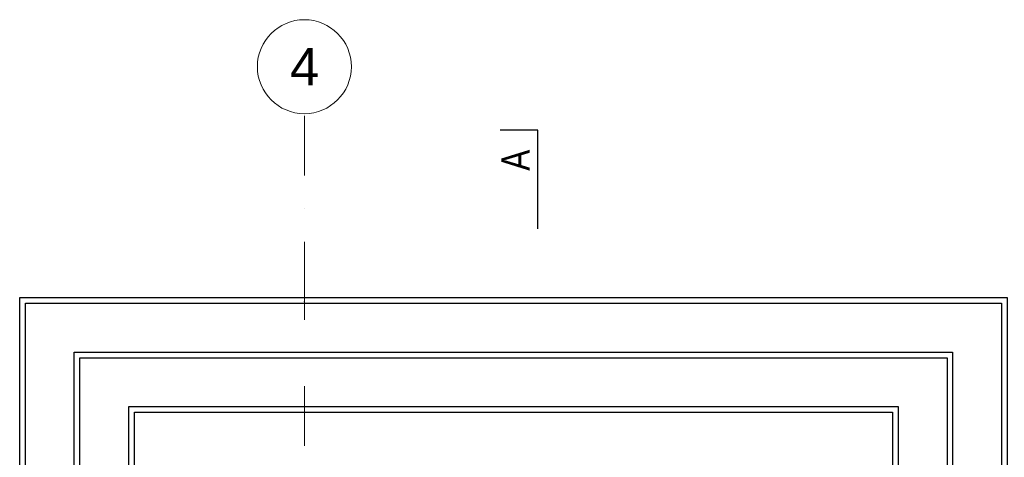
# Model space of a CAD drawing. Header units: millimetres. Extents: x 77315 to 1043159, y -108895 to -47794.
# Tile 62 of 87: x 100454 to 105689, y -91368 to -89040. Entities that reach past the tile are written whole.
import ezdxf

# ---------------------------------------------------------------- set-up
doc = ezdxf.new("R2010")
doc.units = ezdxf.units.MM
doc.header["$MEASUREMENT"] = 0
doc.linetypes.add('Dot & Dashed', pattern=[670.277762, 317.5, -176.388889, 0, -176.388874])
for name, color, linetype in [('opisy inne', 7, 'Continuous'), ('SCHODY', 7, 'Continuous'), ('Structural - Grid', 7, 'Continuous')]:
    doc.layers.add(name, color=color, linetype=linetype)
doc.styles.add('STYL_AUTOMATYCZNY_1', font='arial.ttf')
doc.styles.add('STYL_AUTOMATYCZNY_3', font='arial.ttf', dxfattribs={"width": 0.8})

msp = doc.modelspace()

# ---------------------------------------------------------------- linework, layer by layer
msp.add_lwpolyline([(103207.8, -90152.9), (103207.7, -89627.9), (103007.7, -89627.9)])
at = {"layer": 'SCHODY'}
for points in [[(100453.9, -92867.8), (100453.9, -90517.8), (105703.9, -90517.8), (105703.9, -92867.8)], [(100483.9, -92867.8), (100483.9, -90547.8), (105673.9, -90547.8), (105673.9, -92867.8)], [(100743.9, -92867.8), (100743.9, -90807.8), (105413.9, -90807.8), (105413.9, -92867.8)], [(100773.9, -92867.8), (100773.9, -90837.8), (105383.9, -90837.8), (105383.9, -92867.8)], [(101033.9, -92877.8), (101033.9, -91097.8), (105123.9, -91097.8), (105123.9, -92877.8)], [(101063.9, -92877.8), (101063.9, -91127.8), (105093.9, -91127.8), (105093.9, -92877.8)]]:
    msp.add_lwpolyline(points, dxfattribs=at)
at = {"layer": 'Structural - Grid', "linetype": 'Dot & Dashed', "lineweight": 15}
for p, q in [((101967.3, -90539.7), (101967.3, -89539.7)), ((101967.3, -107395.1), (101967.3, -90539.7))]:
    msp.add_line(p, q, dxfattribs=at)
at = {"layer": 'Structural - Grid', "linetype": 'Continuous', "lineweight": 15}
msp.add_circle((101967.3, -89289.7), 250, dxfattribs=at)
at = {"layer": 'Structural - Grid', "linetype": 'Dot & Dashed', "lineweight": 15}
msp.add_point((101967.3, -90539.7), dxfattribs=at)
msp.add_point((101967.3, -90539.7), dxfattribs=at)

# ---------------------------------------------------------------- texts
at = {"layer": 'opisy inne', "insert": (103165, -89843.1), "char_height": 150, "attachment_point": 7, "rotation": 90.0012, "style": 'STYL_AUTOMATYCZNY_3'}
msp.add_mtext('\\A1;{\\pql;\\fArial|b0|i0|c238|p0;\\W0.800000;A}', dxfattribs=at)
at = {"layer": 'Structural - Grid', "lineweight": 15, "insert": (101891, -89189.7), "char_height": 200, "attachment_point": 1, "style": 'STYL_AUTOMATYCZNY_1'}
msp.add_mtext('\\A1;{\\pql;\\pt0;\\fArial|b0|i0|c238|p0;\\W1.000000;4}', dxfattribs=at)

doc.saveas('drawing.dxf')
